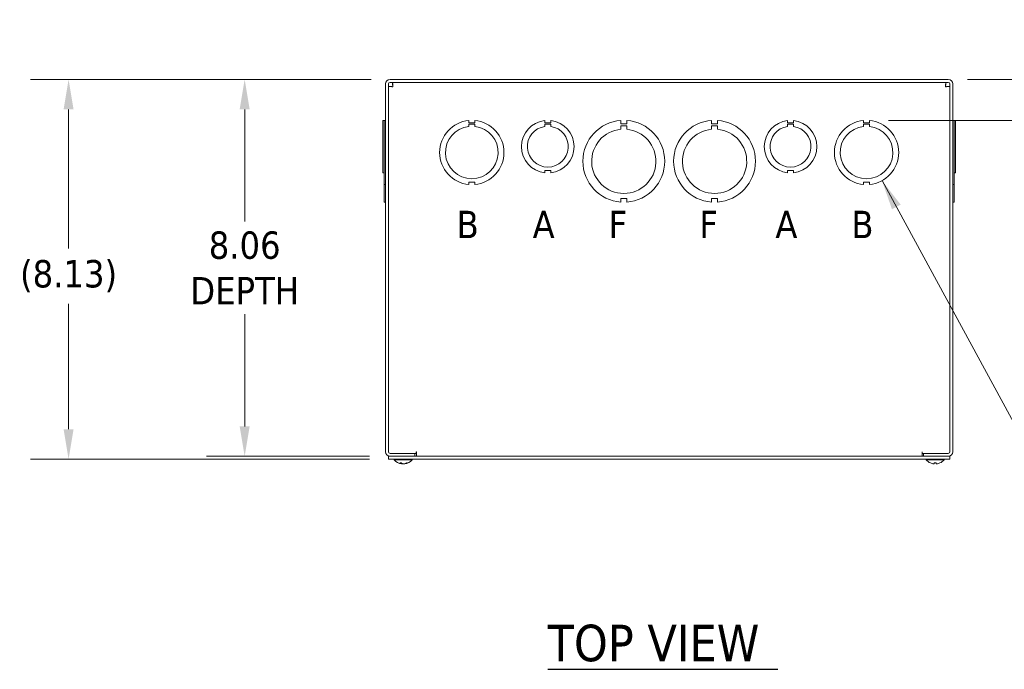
# Model space of a CAD drawing. Header units: inches. Extents: x 4 to 107, y 3 to 66.
# Tile 6 of 13: x 14 to 35, y 51 to 65. Entities that reach past the tile are written whole.
import ezdxf

# ---------------------------------------------------------------- set-up
doc = ezdxf.new("R2010")
doc.units = ezdxf.units.IN
doc.header["$LTSCALE"] = 6.5
doc.header["$MEASUREMENT"] = 0
for name, color, linetype, lineweight in [('Dimension (ANSI)', 7, 'Continuous', 5), ('Symbol (ANSI)', 7, 'Continuous', 5), ('Visible (ANSI)', 7, 'Continuous', 5)]:
    doc.layers.add(name, color=color, linetype=linetype, lineweight=lineweight)
doc.styles.add('Note Text (ANSI)', font='tahoma.ttf')
doc.styles.add('ROMANS', font='tahoma.ttf')
doc.styles.add('Text Style168', font='tahoma.ttf')
doc.dimstyles.new('Default (ANSI)', dxfattribs={"dimscale": 6.5, "dimtxt": 0.09, "dimasz": 0.098425, "dimexe": 0.125, "dimexo": 0.0625, "dimgap": 0.031496, "dimtad": 0, "dimtih": 1, "dimtoh": 1, "dimrnd": 1e-08, "dimzin": 0, "dimdsep": 46, "dimtxsty": 'ROMANS', "dimcen": 0.09, "dimdle": 0.393701, "dimclrd": 256, "dimclre": 256, "dimclrt": 256, "dimadec": 0, "dimazin": 0, "dimtfac": 1.111111, "dimtofl": 0, "dimtmove": 0, "dimatfit": 3, "dimfxl": 0, "dimtolj": 1, "dimtzin": 0, "dimlwd": -1, "dimlwe": -1, "dimarcsym": 0})
doc.dimstyles.new('Default (ANSI)$7', dxfattribs={"dimscale": 6.5, "dimtxt": 0.09, "dimasz": 0.098425, "dimexe": 0.125, "dimexo": 0.0625, "dimgap": 0.031496, "dimtad": 0, "dimtih": 1, "dimtoh": 1, "dimrnd": 1e-08, "dimzin": 0, "dimdsep": 46, "dimtxsty": 'ROMANS', "dimcen": 0.09, "dimdle": 0.393701, "dimclrd": 256, "dimclre": 256, "dimclrt": 256, "dimadec": 0, "dimazin": 0, "dimtfac": 1.111111, "dimtofl": 0, "dimtmove": 0, "dimatfit": 3, "dimfxl": 0, "dimtolj": 1, "dimtzin": 0, "dimlwd": -1, "dimlwe": -1, "dimarcsym": 0})

# ---------------------------------------------------------------- blocks, each defined once
blk = doc.blocks.new('*D27')
at = {"layer": 'Defpoints', "color": 0}
for p in [(33.398, 63.788), (31.712, 62.91), (40.276, 62.91)]:
    blk.add_point(p, dxfattribs=at)
at = {"layer": 'Dimension (ANSI)'}
for p, q in [((40.276, 64.427), (40.276, 65.067)), ((33.805, 63.788), (41.089, 63.788)), ((32.118, 62.91), (41.089, 62.91)), ((40.276, 62.27), (40.276, 59.678)), ((40.276, 59.678), (39.637, 59.678))]:
    blk.add_line(p, q, dxfattribs=at)
for points in [[(40.17, 64.427), (40.383, 64.427), (40.276, 63.788)], [(40.17, 62.27), (40.383, 62.27), (40.276, 62.91)]]:
    blk.add_solid(points, dxfattribs=at)
at = {"layer": 'Dimension (ANSI)', "insert": (37.65, 59.678), "char_height": 0.585, "attachment_point": 5, "style": 'ROMANS'}
blk.add_mtext('\\A1;0.88\\PTYP. FOR\\PALL FOUR\\PSIDES', dxfattribs=at)
blk = doc.blocks.new('*D28')
at = {"layer": 'Defpoints', "color": 0}
for p in [(21.461, 63.788), (18.353, 55.725), (21.43, 55.725)]:
    blk.add_point(p, dxfattribs=at)
at = {"layer": 'Dimension (ANSI)'}
for p, q in [((21.055, 63.788), (17.54, 63.788)), ((18.353, 63.148), (18.353, 60.748)), ((18.353, 56.365), (18.353, 58.765)), ((21.023, 55.725), (17.54, 55.725))]:
    blk.add_line(p, q, dxfattribs=at)
for points in [[(18.246, 63.148), (18.46, 63.148), (18.353, 63.788)], [(18.246, 56.365), (18.46, 56.365), (18.353, 55.725)]]:
    blk.add_solid(points, dxfattribs=at)
at = {"layer": 'Dimension (ANSI)', "insert": (18.353, 59.756), "char_height": 0.585, "attachment_point": 5, "style": 'ROMANS'}
blk.add_mtext('\\A1;8.06\\PDEPTH', dxfattribs=at)
blk = doc.blocks.new('*D29')
at = {"layer": 'Defpoints', "color": 0}
for p in [(21.461, 63.788), (14.588, 55.663), (21.43, 55.663)]:
    blk.add_point(p, dxfattribs=at)
at = {"layer": 'Dimension (ANSI)'}
for p, q in [((21.055, 63.788), (13.775, 63.788)), ((14.588, 63.148), (14.588, 60.17)), ((14.588, 56.302), (14.588, 58.987)), ((21.023, 55.663), (13.775, 55.663))]:
    blk.add_line(p, q, dxfattribs=at)
for points in [[(14.481, 63.148), (14.694, 63.148), (14.588, 63.788)], [(14.481, 56.302), (14.694, 56.302), (14.588, 55.663)]]:
    blk.add_solid(points, dxfattribs=at)
at = {"layer": 'Dimension (ANSI)', "insert": (14.588, 59.578), "char_height": 0.585, "attachment_point": 5, "style": 'ROMANS'}
blk.add_mtext('\\A1;(8.13)', dxfattribs=at)

msp = doc.modelspace()

# ---------------------------------------------------------------- linework, layer by layer
at = {"layer": 'Symbol (ANSI)', "lineweight": 30}
msp.add_line((24.832, 51.1665), (29.7534, 51.1665), dxfattribs=at)
at = {"layer": 'Visible (ANSI)'}
for p, q in [((21.3672, 63.6939), (21.3672, 55.8189)), ((21.4297, 55.8189), (21.4297, 63.6939)), ((21.4922, 63.6406), (21.4297, 63.6406)), ((33.3984, 63.7877), (21.4609, 63.7877)), ((21.4609, 63.7252), (33.3984, 63.7252)), ((21.5143, 63.6627), (21.5143, 63.7252)), ((33.3451, 63.6627), (33.3451, 63.7252)), ((33.3672, 63.6406), (33.4297, 63.6406)), ((33.4297, 55.8189), (33.4297, 63.6939)), ((33.4922, 55.8189), (33.4922, 63.6939)), ((21.3359, 62.9092), (21.3047, 62.9092)), ((21.3047, 61.7912), (21.3047, 62.9092)), ((21.3359, 62.9098), (21.3359, 62.9104)), ((21.3359, 62.9104), (21.3672, 62.9104)), ((21.3359, 61.5405), (21.3359, 62.9098)), ((21.3359, 62.9098), (21.3672, 62.9098)), ((23.1471, 62.9098), (23.1471, 62.8598)), ((23.1471, 62.8598), (23.2721, 62.8598)), ((23.1471, 62.7842), (23.1471, 62.8342)), ((23.1471, 62.8342), (23.2721, 62.8342)), ((23.2721, 62.8598), (23.2721, 62.9098)), ((23.2721, 62.8342), (23.2721, 62.7842)), ((24.772, 62.9092), (24.772, 62.8592)), ((24.772, 62.8592), (24.8973, 62.8592)), ((24.772, 62.7832), (24.772, 62.8332)), ((24.772, 62.8332), (24.8973, 62.8332)), ((24.8973, 62.8592), (24.8973, 62.9092)), ((24.8973, 62.8332), (24.8973, 62.7832)), ((26.3971, 62.9104), (26.3971, 62.8364)), ((26.3971, 62.8364), (26.5221, 62.8364)), ((26.3971, 62.7223), (26.3971, 62.7963)), ((26.3971, 62.7963), (26.5221, 62.7963)), ((26.5221, 62.8364), (26.5221, 62.9104)), ((26.5221, 62.7963), (26.5221, 62.7223)), ((28.3371, 62.9104), (28.3371, 62.8364)), ((28.3371, 62.8364), (28.4621, 62.8364)), ((28.3371, 62.7223), (28.3371, 62.7963)), ((28.3371, 62.7963), (28.4621, 62.7963)), ((28.4621, 62.8364), (28.4621, 62.9104)), ((28.4621, 62.7963), (28.4621, 62.7223)), ((29.962, 62.9092), (29.962, 62.8592)), ((29.962, 62.8592), (30.0873, 62.8592)), ((29.962, 62.7832), (29.962, 62.8332)), ((29.962, 62.8332), (30.0873, 62.8332)), ((30.0873, 62.8592), (30.0873, 62.9092)), ((30.0873, 62.8332), (30.0873, 62.7832)), ((31.5871, 62.9098), (31.5871, 62.8598)), ((31.5871, 62.8598), (31.7121, 62.8598)), ((31.5871, 62.7842), (31.5871, 62.8342)), ((31.5871, 62.8342), (31.7121, 62.8342)), ((31.7121, 62.8598), (31.7121, 62.9098)), ((31.7121, 62.8342), (31.7121, 62.7842)), ((33.4922, 62.9104), (33.5234, 62.9104)), ((33.5234, 62.9104), (33.4922, 62.9104)), ((33.4922, 62.9098), (33.5234, 62.9098)), ((33.5234, 62.9098), (33.4922, 62.9098)), ((33.5234, 62.9104), (33.5234, 62.9098)), ((33.5234, 62.9104), (33.5234, 62.9104)), ((33.5234, 62.9098), (33.5234, 61.5405)), ((33.5234, 62.9098), (33.5234, 62.9098)), ((33.5234, 62.9092), (33.5547, 62.9092)), ((33.5234, 62.9092), (33.5547, 62.9092)), ((33.5547, 62.9092), (33.5547, 62.9092)), ((33.5547, 62.9092), (33.5547, 61.7911)), ((21.3047, 61.7912), (21.3047, 61.7912)), ((21.3359, 61.7912), (21.3047, 61.7912)), ((21.3359, 61.7912), (21.3047, 61.7912)), ((24.8972, 61.8411), (24.7722, 61.8411)), ((24.7722, 61.8411), (24.7722, 61.7911)), ((24.8972, 61.7911), (24.8972, 61.8411)), ((30.0872, 61.8411), (29.9622, 61.8411)), ((29.9622, 61.8411), (29.9622, 61.7911)), ((30.0872, 61.7911), (30.0872, 61.8411)), ((33.5234, 61.7911), (33.5547, 61.7911)), ((21.3359, 61.5405), (21.3359, 61.5405)), ((21.3672, 61.5405), (21.3359, 61.5405)), ((21.3359, 61.5405), (21.3672, 61.5405)), ((21.3359, 61.1649), (21.3359, 61.5405)), ((23.2722, 61.5905), (23.1472, 61.5905)), ((23.1472, 61.5905), (23.1472, 61.5405)), ((23.2722, 61.5405), (23.2722, 61.5905)), ((31.5872, 61.5905), (31.5872, 61.5405)), ((31.7122, 61.5905), (31.5872, 61.5905)), ((31.7122, 61.5405), (31.7122, 61.5905)), ((33.5234, 61.5405), (33.4922, 61.5405)), ((33.5234, 61.5405), (33.5234, 61.1649)), ((21.3359, 61.1649), (21.3359, 61.1649)), ((21.3672, 61.1649), (21.3359, 61.1649)), ((21.3359, 61.1649), (21.3672, 61.1649)), ((26.5222, 61.2389), (26.3972, 61.2389)), ((26.3972, 61.2389), (26.3972, 61.1649)), ((26.5222, 61.1649), (26.5222, 61.2389)), ((28.3372, 61.2389), (28.3372, 61.1649)), ((28.4622, 61.2389), (28.3372, 61.2389)), ((28.4622, 61.1649), (28.4622, 61.2389)), ((33.5234, 61.1649), (33.4922, 61.1649)), ((22.0232, 55.7877), (22.0232, 55.8191)), ((22.0232, 55.8191), (22.0234, 55.8191)), ((22.0234, 55.8191), (22.0234, 55.8189)), ((22.0234, 55.8189), (22.0234, 55.7252)), ((32.8359, 55.8189), (32.8359, 55.8191)), ((32.8359, 55.8191), (32.8361, 55.8191)), ((32.8359, 55.7252), (32.8359, 55.8189)), ((32.8361, 55.8191), (32.8361, 55.7877)), ((21.4297, 55.7252), (21.4297, 55.6627)), ((33.4297, 55.7252), (21.4297, 55.7252)), ((21.4297, 55.6627), (33.4297, 55.6627)), ((21.9922, 55.7877), (21.4609, 55.7877)), ((21.4609, 55.7252), (21.9922, 55.7252)), ((22.0232, 55.7877), (21.5234, 55.7877)), ((21.5502, 55.6484), (21.5502, 55.6627)), ((21.9342, 55.6484), (21.5502, 55.6484)), ((21.6691, 55.5817), (21.6979, 55.5817)), ((21.8112, 55.5817), (21.8318, 55.5817)), ((21.9342, 55.6484), (21.9342, 55.6627)), ((21.9922, 55.7877), (21.9922, 55.7252)), ((33.3359, 55.7877), (32.8361, 55.7877)), ((32.8672, 55.7877), (33.3984, 55.7877)), ((32.8672, 55.7877), (32.8672, 55.7252)), ((32.8672, 55.7252), (33.3984, 55.7252)), ((32.9252, 55.6484), (32.9252, 55.6627)), ((33.3092, 55.6484), (32.9252, 55.6484)), ((33.0987, 55.5817), (33.1357, 55.5817)), ((33.0989, 55.5633), (33.1005, 55.5817)), ((33.1354, 55.5633), (33.1338, 55.5817)), ((33.3092, 55.6484), (33.3092, 55.6627)), ((33.4297, 55.7252), (33.4297, 55.6627)), ((21.7113, 55.5626), (21.7122, 55.5729)), ((21.7239, 55.5633), (21.724, 55.5639)), ((21.7604, 55.5633), (21.7604, 55.5639)), ((21.773, 55.5626), (21.7727, 55.5667))]:
    msp.add_line(p, q, dxfattribs=at)
for centre, radius, start, end in [((21.4609, 63.6939), 0.0938, 90, 180), ((21.4609, 63.6939), 0.0312, 90, 180), ((33.3984, 63.6939), 0.0937, 0, 90), ((33.3984, 63.6939), 0.0312, 0, 90), ((23.2097, 62.2252), 0.6875, 95.21896, 264.78714), ((23.2097, 62.2252), 0.5625, 96.38242, 83.62368), ((23.2097, 62.2252), 0.6875, 275.21896, 84.78714), ((24.8347, 62.3502), 0.5625, 96.39402, 263.62399), ((24.8347, 62.3502), 0.4375, 98.23213, 81.77654), ((24.8347, 62.3502), 0.5625, 276.38273, 83.61269), ((26.4597, 62.0377), 0.875, 94.09887, 265.90678), ((26.4597, 62.0377), 0.875, 274.09887, 85.90678), ((28.3997, 62.0377), 0.875, 94.09887, 265.90678), ((28.3997, 62.0377), 0.875, 274.09887, 85.90678), ((30.0247, 62.3502), 0.5625, 96.39402, 263.62399), ((30.0247, 62.3502), 0.4375, 98.23213, 81.77654), ((30.0247, 62.3502), 0.5625, 276.38273, 83.61269), ((31.6497, 62.2252), 0.6875, 95.21896, 264.78714), ((31.6497, 62.2252), 0.5625, 96.38242, 83.62368), ((31.6497, 62.2252), 0.6875, 275.21896, 84.78714), ((26.4597, 62.0377), 0.6875, 95.21873, 84.78691), ((28.3997, 62.0377), 0.6875, 95.21873, 84.78691), ((21.4609, 55.8189), 0.0937, 180, 270), ((21.4609, 55.8189), 0.0312, 180, 270), ((33.3984, 55.8189), 0.0938, 270, 0), ((33.3984, 55.8189), 0.0313, 270, 0), ((21.7422, 55.8147), 0.254, 220.89599, 262.6271), ((21.7422, 55.8147), 0.254, 277.3729, 319.10401), ((33.1172, 55.8147), 0.254, 220.89599, 246.10391), ((33.0176, 55.5899), 0.0082, 246.10391, 269.96296), ((33.2167, 55.5899), 0.0082, 270.03704, 293.89609), ((33.1172, 55.8147), 0.254, 293.89609, 319.10401)]:
    msp.add_arc(centre, radius, start, end, dxfattribs=at)
for centre, major_axis, ratio, start_param, end_param in [((21.7458, 55.8143), (-0.0281, -0.2524), 0.6147269, 5.9394704, 6.2240584), ((21.7384, 55.8143), (0.0269, -0.2525), 0.5698264, 5.8105272, 6.0951152), ((21.745, 55.8143), (-0.0356, -0.2514), 0.7839099, 0.2380548, 0.5226428), ((21.7396, 55.8143), (0.0384, -0.251), 0.8171302, 0.0030302, 0.2876182), ((33.117, 55.8143), (-0.2418, 0.0775), 0.9958032, 1.4701544, 1.7547424), ((33.1218, 55.8143), (-0.0221, -0.253), 0.0279269, 5.8736749, 6.1582629), ((33.1126, 55.8143), (0.0221, -0.253), 0.0279269, 0.1249224, 0.4095104), ((33.1173, 55.8143), (-0.2418, -0.0775), 0.9958032, 1.3868503, 1.6714383), ((21.7393, 55.8143), (0.0356, -0.2514), 0.7839099, 5.9657288, 6.0451305), ((21.7468, 55.8143), (-0.0221, -0.253), 0.0279269, 6.1398466, 6.1582629), ((21.7376, 55.8143), (0.0221, -0.253), 0.0279269, 0.1249224, 0.1433387)]:
    msp.add_ellipse(centre, major_axis=major_axis, ratio=ratio, start_param=start_param, end_param=end_param, dxfattribs=at)
for points, knots in [([(21.4297, 63.6406), (21.4297, 63.6384), (21.4514, 63.6362), (21.4832, 63.634), (21.4957, 63.6331), (21.5096, 63.6323), (21.5234, 63.6314)], [0, 0, 0, 0, 1.1271971, 1.1271971, 1.1271971, 1.5707963, 1.5707963, 1.5707963, 1.5707963]), ([(21.5234, 63.6314), (21.508, 63.6343), (21.4936, 63.6372), (21.4923, 63.6401), (21.4922, 63.6402), (21.4922, 63.6404), (21.4922, 63.6406)], [0, 0, 0, 0, 1.4834748, 1.4834748, 1.4834748, 1.5707963, 1.5707963, 1.5707963, 1.5707963]), ([(21.5234, 63.6314), (21.5212, 63.6666), (21.519, 63.701), (21.5169, 63.7161), (21.516, 63.722), (21.5151, 63.7252), (21.5143, 63.7252)], [0, 0, 0, 0, 1.1271971, 1.1271971, 1.1271971, 1.5707963, 1.5707963, 1.5707963, 1.5707963]), ([(21.5234, 63.6314), (21.5205, 63.6469), (21.5177, 63.6612), (21.5148, 63.6625), (21.5146, 63.6626), (21.5144, 63.6627), (21.5143, 63.6627)], [0, 0, 0, 0, 1.4834748, 1.4834748, 1.4834748, 1.5707963, 1.5707963, 1.5707963, 1.5707963]), ([(33.3451, 63.7252), (33.3429, 63.7252), (33.3407, 63.7035), (33.3385, 63.6716), (33.3376, 63.6591), (33.3368, 63.6453), (33.3359, 63.6314)], [0, 0, 0, 0, 1.1271971, 1.1271971, 1.1271971, 1.5707963, 1.5707963, 1.5707963, 1.5707963]), ([(33.3359, 63.6314), (33.3388, 63.6469), (33.3417, 63.6612), (33.3446, 63.6625), (33.3447, 63.6626), (33.3449, 63.6627), (33.3451, 63.6627)], [0, 0, 0, 0, 1.4834748, 1.4834748, 1.4834748, 1.5707963, 1.5707963, 1.5707963, 1.5707963]), ([(33.3359, 63.6314), (33.3711, 63.6336), (33.4055, 63.6358), (33.4206, 63.638), (33.4266, 63.6388), (33.4297, 63.6397), (33.4297, 63.6406)], [0, 0, 0, 0, 1.1271971, 1.1271971, 1.1271971, 1.5707963, 1.5707963, 1.5707963, 1.5707963]), ([(33.3359, 63.6314), (33.3514, 63.6343), (33.3657, 63.6372), (33.3671, 63.6401), (33.3671, 63.6402), (33.3672, 63.6404), (33.3672, 63.6406)], [0, 0, 0, 0, 1.4834748, 1.4834748, 1.4834748, 1.5707963, 1.5707963, 1.5707963, 1.5707963]), ([(21.6691, 55.5817), (21.6685, 55.5817), (21.6677, 55.582), (21.6671, 55.5824), (21.6671, 55.5824), (21.6671, 55.5824)], [0.0931299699, 0.0931299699, 0.0931299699, 0.0931299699, 0.1009657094, 0.1009657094, 0.101461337, 0.101461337, 0.101461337, 0.101461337]), ([(21.8346, 55.5824), (21.8345, 55.5824), (21.8345, 55.5824), (21.8337, 55.582), (21.8327, 55.5817), (21.8318, 55.5817)], [0.0228816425, 0.0228816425, 0.0228816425, 0.0228816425, 0.02337727, 0.02337727, 0.0312130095, 0.0312130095, 0.0312130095, 0.0312130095]), ([(33.0987, 55.5817), (33.0986, 55.5817), (33.0986, 55.582), (33.0986, 55.5824), (33.0986, 55.5824), (33.0986, 55.5824)], [0.0931299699, 0.0931299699, 0.0931299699, 0.0931299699, 0.1009657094, 0.1009657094, 0.101461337, 0.101461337, 0.101461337, 0.101461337]), ([(33.1357, 55.5824), (33.1357, 55.5824), (33.1357, 55.5824), (33.1357, 55.582), (33.1357, 55.5817), (33.1357, 55.5817)], [0.0228816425, 0.0228816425, 0.0228816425, 0.0228816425, 0.02337727, 0.02337727, 0.0312130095, 0.0312130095, 0.0312130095, 0.0312130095]), ([(21.7086, 55.5633), (21.7096, 55.5631), (21.7104, 55.5629), (21.7113, 55.5627), (21.7114, 55.5626), (21.711, 55.5626), (21.7105, 55.5626), (21.7096, 55.5628), (21.7096, 55.5628), (21.7096, 55.5628)], [0, 0, 0, 0, 0.012558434, 0.012558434, 0.025116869, 0.025116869, 0.037659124, 0.037659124, 0.038023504, 0.038023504, 0.038023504, 0.038023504]), ([(21.7239, 55.5633), (21.7239, 55.5631), (21.7236, 55.5629), (21.7224, 55.5627), (21.7214, 55.5626), (21.7191, 55.5626), (21.7177, 55.5626), (21.7146, 55.5629), (21.7129, 55.563), (21.7114, 55.5632)], [0, 0, 0, 0, 0.012558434, 0.012558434, 0.025116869, 0.025116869, 0.037659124, 0.037659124, 0.049605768, 0.049605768, 0.049605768, 0.049605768]), ([(21.7275, 55.5633), (21.7288, 55.5631), (21.7304, 55.5629), (21.7338, 55.5627), (21.7355, 55.5626), (21.7388, 55.5626), (21.7405, 55.5626), (21.7421, 55.5628), (21.7421, 55.5628), (21.7422, 55.5628)], [0, 0, 0, 0, 0.012558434, 0.012558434, 0.025116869, 0.025116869, 0.037659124, 0.037659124, 0.038023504, 0.038023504, 0.038023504, 0.038023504]), ([(21.7568, 55.5633), (21.7555, 55.5631), (21.754, 55.5629), (21.7506, 55.5627), (21.7488, 55.5626), (21.7455, 55.5626), (21.7438, 55.5626), (21.7408, 55.5629), (21.7394, 55.563), (21.7383, 55.5633), (21.7381, 55.5633), (21.738, 55.5633)], [0, 0, 0, 0, 0.01255561, 0.01255561, 0.02511122, 0.02511122, 0.037656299, 0.037656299, 0.050201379, 0.050201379, 0.052067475, 0.052067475, 0.052067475, 0.052067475]), ([(21.773, 55.5632), (21.7716, 55.563), (21.7702, 55.5629), (21.7673, 55.5627), (21.7658, 55.5626), (21.7634, 55.5626), (21.7623, 55.5626), (21.7609, 55.5629), (21.7605, 55.563), (21.7604, 55.5633), (21.7604, 55.5633), (21.7604, 55.5633)], [0.00245066, 0.00245066, 0.00245066, 0.00245066, 0.012558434, 0.012558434, 0.025116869, 0.025116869, 0.037659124, 0.037659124, 0.050201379, 0.050201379, 0.052067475, 0.052067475, 0.052067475, 0.052067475]), ([(21.773, 55.5626), (21.773, 55.5626), (21.773, 55.5626), (21.7733, 55.5626), (21.7738, 55.5626), (21.7755, 55.5629), (21.7767, 55.563), (21.7782, 55.5633), (21.7784, 55.5633), (21.7786, 55.5633)], [0.021188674, 0.021188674, 0.021188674, 0.021188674, 0.025116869, 0.025116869, 0.037659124, 0.037659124, 0.050201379, 0.050201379, 0.052067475, 0.052067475, 0.052067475, 0.052067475]), ([(33.0989, 55.5633), (33.0989, 55.5631), (33.0986, 55.5629), (33.0974, 55.5627), (33.0964, 55.5626), (33.0941, 55.5626), (33.0927, 55.5626), (33.0895, 55.5629), (33.0878, 55.563), (33.0859, 55.5633), (33.0857, 55.5633), (33.0854, 55.5633)], [0, 0, 0, 0, 0.012558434, 0.012558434, 0.025116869, 0.025116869, 0.037659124, 0.037659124, 0.050201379, 0.050201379, 0.052067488, 0.052067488, 0.052067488, 0.052067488]), ([(33.1489, 55.5633), (33.1473, 55.5631), (33.1455, 55.5629), (33.1423, 55.5627), (33.1408, 55.5626), (33.1384, 55.5626), (33.1373, 55.5626), (33.1359, 55.5629), (33.1355, 55.563), (33.1354, 55.5633), (33.1354, 55.5633), (33.1354, 55.5633)], [0, 0, 0, 0, 0.012558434, 0.012558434, 0.025116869, 0.025116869, 0.037659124, 0.037659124, 0.050201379, 0.050201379, 0.052067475, 0.052067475, 0.052067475, 0.052067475])]:
    msp.add_open_spline(points, degree=3, knots=knots, dxfattribs=at)

# ---------------------------------------------------------------- texts
at = {"layer": 'Symbol (ANSI)'}
for s, insert, char_height, attachment_point, style in [('B', (22.8847, 60.6852), 0.585, 4, 'Note Text (ANSI)'), ('A', (24.5097, 60.6852), 0.585, 4, 'Note Text (ANSI)'), ('F', (26.1347, 60.6852), 0.585, 4, 'Note Text (ANSI)'), ('F', (28.0747, 60.6852), 0.585, 4, 'Note Text (ANSI)'), ('A', (29.6997, 60.6852), 0.585, 4, 'Note Text (ANSI)'), ('B', (31.3247, 60.6852), 0.585, 4, 'Note Text (ANSI)'), ('TOP VIEW', (24.8314, 51.3255), 0.78, 7, 'Text Style168')]:
    msp.add_mtext(s, dxfattribs=dict(at, insert=insert, char_height=char_height, attachment_point=attachment_point, style=style))

# ---------------------------------------------------------------- dimensions: what is measured, and where the dimension line sits
at = {"layer": 'Dimension (ANSI)'}
for base, p1, p2, text, override, picture, middle in [((40.2764, 62.9098), (33.3984, 63.7877), (31.7121, 62.9098), '<>\\PTYP. FOR\\PALL FOUR\\PSIDES', {"dimdec": 2, "dimtp": 0, "dimtm": 0, "dimtdec": 2, "dimatfit": 1}, '*D27', (37.6502, 59.6777)), ((14.5876084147, 55.6626619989), (21.460924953, 63.7876619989), (21.429674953, 55.6626619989), '(<>)', {"dimgap": 0.031496, "dimdec": 2, "dimtol": 0, "dimlim": 0, "dimtp": 0, "dimtm": 0, "dimtdec": 2, "dimatfit": 1}, '*D29', (14.5876084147, 59.5783100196)), ((18.3529, 55.7252), (21.4609, 63.7877), (21.4297, 55.7252), '<>\\PDEPTH', {"dimdec": 2, "dimtp": 0, "dimtm": 0, "dimtdec": 2, "dimatfit": 1}, '*D28', (18.3529, 59.7564))]:
    dim = msp.add_linear_dim(base=base, p1=p1, p2=p2, angle=90, text=text, dimstyle='Default (ANSI)', override=override, dxfattribs=at)
    dim.commit()
    dim.dimension.update_dxf_attribs({"geometry": picture, "text_midpoint": middle, "dimtype": 160})

# ---------------------------------------------------------------- leaders
at = {"layer": 'Symbol (ANSI)'}
msp.add_leader([(31.9807, 61.6226), (36.1124, 54.0142), (36.7522, 54.0142)], dimstyle='Default (ANSI)$7', override={"dimtad": 0}, dxfattribs=at)

doc.saveas('drawing.dxf')
